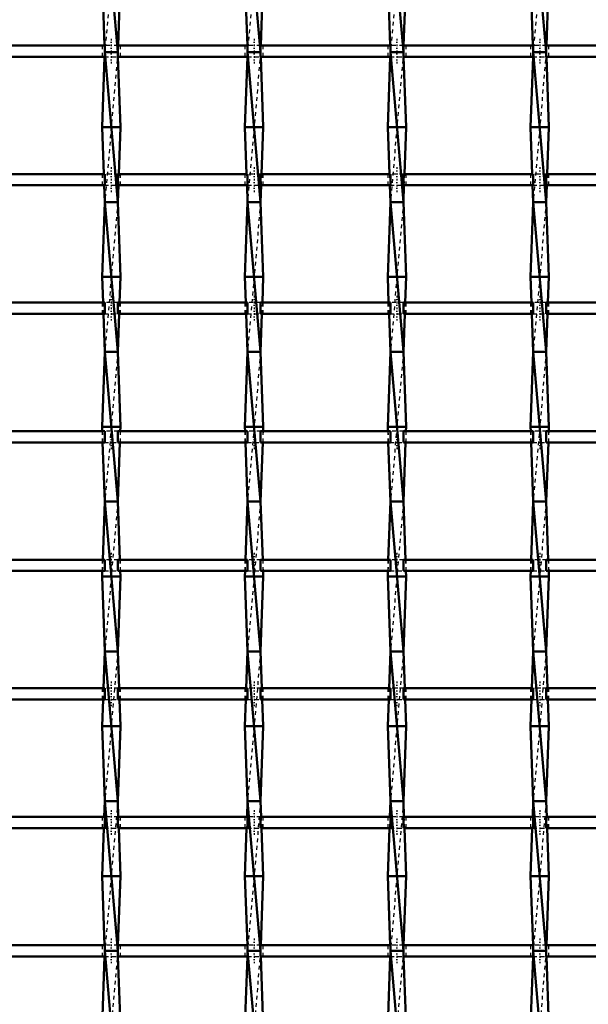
# Model space of a CAD drawing. Header units: millimetres. Extents: x -646 to 551, y -500 to 878.
# Tile 7 of 14: x -158 to -6, y -117 to 146. Entities that reach past the tile are written whole.
import ezdxf

# ---------------------------------------------------------------- set-up
doc = ezdxf.new("R2010")
doc.units = ezdxf.units.MM
doc.linetypes.add('Center', pattern=[1.5, 0.45, -0.5, 0.05, -0.5])
doc.linetypes.add('Dashed', pattern=[2, 1, -1])
for name, color, linetype, lineweight in [('AM_0', 7, 'Continuous', 50), ('AM_7', 7, 'Center', 25), ('AM_9', 6, 'Dashed', 25)]:
    doc.layers.add(name, color=color, linetype=linetype, lineweight=lineweight)

# ---------------------------------------------------------------- blocks, each defined once
blk = doc.blocks.new('7_43io1d6jhp5ww8wjnlqsgkw8c________0_in_LSSP3303438311600100035010_4')
at = {"layer": 'AM_0'}
for p, q in [((-135.08, 177), (-131.62, 137)), ((-135.8, 157), (-135.15, 138.82)), ((-130.9, 157), (-131.55, 138.82)), ((-131.62, 137), (-135.08, 137)), ((-135.08, 137), (-131.62, 97)), ((-135.12, 135.82), (-135.8, 117)), ((-131.58, 135.82), (-130.9, 117)), ((-135.8, 117), (-135.35, 104.49)), ((-130.9, 117), (-135.8, 117)), ((-130.9, 117), (-131.35, 104.49)), ((-135.24, 101.49), (-135.08, 97)), ((-131.46, 101.49), (-131.62, 97)), ((-135.08, 97), (-135.8, 77)), ((-135.08, 97), (-131.62, 57)), ((-131.62, 97), (-135.08, 97)), ((-131.62, 97), (-130.9, 77)), ((-130.9, 77), (-135.8, 77)), ((-135.8, 77), (-135.55, 70.16)), ((-130.9, 77), (-131.15, 70.16)), ((-135.45, 67.16), (-135.08, 57)), ((-131.25, 67.16), (-131.62, 57)), ((-135.08, 57), (-135.8, 37)), ((-135.08, 57), (-131.62, 17)), ((-131.62, 57), (-135.08, 57)), ((-131.62, 57), (-130.9, 37)), ((-135.8, 37), (-135.76, 35.83)), ((-130.9, 37), (-135.8, 37)), ((-130.9, 37), (-130.94, 35.83)), ((-135.65, 32.83), (-135.08, 17)), ((-131.05, 32.83), (-131.62, 17)), ((-135.08, 17), (-135.64, 1.5)), ((-135.08, 17), (-131.62, -23)), ((-131.62, 17), (-135.08, 17)), ((-131.62, 17), (-131.06, 1.5)), ((-135.75, -1.5), (-135.8, -3)), ((-130.95, -1.5), (-130.9, -3)), ((-130.9, -3), (-135.8, -3)), ((-135.8, -3), (-135.08, -23)), ((-130.9, -3), (-131.62, -23)), ((-135.08, -23), (-135.44, -32.83)), ((-135.08, -23), (-131.62, -63)), ((-131.62, -23), (-135.08, -23)), ((-131.62, -23), (-131.26, -32.83)), ((-135.54, -35.83), (-135.8, -43)), ((-131.16, -35.83), (-130.9, -43)), ((-135.8, -43), (-135.08, -63)), ((-130.9, -43), (-135.8, -43)), ((-130.9, -43), (-131.62, -63)), ((-135.08, -63), (-135.23, -67.16)), ((-131.62, -63), (-135.08, -63)), ((-135.08, -63), (-131.62, -103)), ((-131.62, -63), (-131.47, -67.16)), ((-135.34, -70.16), (-135.8, -83)), ((-131.36, -70.16), (-130.9, -83)), ((-130.9, -83), (-135.8, -83)), ((-135.8, -83), (-135.14, -101.49)), ((-130.9, -83), (-131.56, -101.49)), ((-135.14, -104.49), (-135.8, -123)), ((-131.62, -103), (-135.08, -103)), ((-135.08, -103), (-131.62, -143)), ((-131.56, -104.49), (-130.9, -123))]:
    blk.add_line(p, q, dxfattribs=at)
at = {"layer": 'AM_9'}
for p, q in [((-131.62, 177), (-135.08, 137)), ((-135.15, 138.82), (-135.08, 137)), ((-135.08, 137), (-135.12, 135.82)), ((-131.62, 137), (-135.08, 97)), ((-131.55, 138.82), (-131.62, 137)), ((-131.62, 137), (-131.58, 135.82)), ((-135.35, 104.49), (-135.24, 101.49)), ((-131.35, 104.49), (-131.46, 101.49)), ((-131.62, 97), (-135.08, 57)), ((-135.55, 70.16), (-135.45, 67.16)), ((-131.15, 70.16), (-131.25, 67.16)), ((-131.62, 57), (-135.08, 17)), ((-135.76, 35.83), (-135.65, 32.83)), ((-130.94, 35.83), (-131.05, 32.83)), ((-131.62, 17), (-135.08, -23)), ((-135.64, 1.5), (-135.75, -1.5)), ((-131.06, 1.5), (-130.95, -1.5)), ((-131.62, -23), (-135.08, -63)), ((-135.44, -32.83), (-135.54, -35.83)), ((-131.26, -32.83), (-131.16, -35.83)), ((-131.62, -63), (-135.08, -103)), ((-135.23, -67.16), (-135.34, -70.16)), ((-131.47, -67.16), (-131.36, -70.16)), ((-135.14, -101.49), (-135.08, -103)), ((-131.56, -101.49), (-131.62, -103)), ((-135.08, -103), (-135.14, -104.49)), ((-131.62, -103), (-135.08, -143)), ((-131.62, -103), (-131.56, -104.49))]:
    blk.add_line(p, q, dxfattribs=at)
blk = doc.blocks.new('8_l0va4nmnd9zhpuurr4klxc3cc________0_in_LSSP3303438311600100035010_4')
at = {"layer": 'AM_0'}
for p, q in [((-96.98, 177), (-93.52, 137)), ((-97.7, 157), (-97.05, 138.82)), ((-92.8, 157), (-93.45, 138.82)), ((-93.52, 137), (-96.98, 137)), ((-96.98, 137), (-93.52, 97)), ((-97.02, 135.82), (-97.7, 117)), ((-93.48, 135.82), (-92.8, 117)), ((-97.7, 117), (-97.25, 104.49)), ((-92.8, 117), (-97.7, 117)), ((-92.8, 117), (-93.25, 104.49)), ((-97.14, 101.49), (-96.98, 97)), ((-93.36, 101.49), (-93.52, 97)), ((-96.98, 97), (-97.7, 77)), ((-96.98, 97), (-93.52, 57)), ((-93.52, 97), (-96.98, 97)), ((-93.52, 97), (-92.8, 77)), ((-92.8, 77), (-97.7, 77)), ((-97.7, 77), (-97.45, 70.16)), ((-92.8, 77), (-93.05, 70.16)), ((-97.35, 67.16), (-96.98, 57)), ((-93.15, 67.16), (-93.52, 57)), ((-96.98, 57), (-97.7, 37)), ((-96.98, 57), (-93.52, 17)), ((-93.52, 57), (-96.98, 57)), ((-93.52, 57), (-92.8, 37)), ((-97.7, 37), (-97.66, 35.83)), ((-92.8, 37), (-97.7, 37)), ((-92.8, 37), (-92.84, 35.83)), ((-97.55, 32.83), (-96.98, 17)), ((-92.95, 32.83), (-93.52, 17)), ((-96.98, 17), (-97.54, 1.5)), ((-96.98, 17), (-93.52, -23)), ((-93.52, 17), (-96.98, 17)), ((-93.52, 17), (-92.96, 1.5)), ((-97.65, -1.5), (-97.7, -3)), ((-92.85, -1.5), (-92.8, -3)), ((-92.8, -3), (-97.7, -3)), ((-97.7, -3), (-96.98, -23)), ((-92.8, -3), (-93.52, -23)), ((-96.98, -23), (-97.34, -32.83)), ((-96.98, -23), (-93.52, -63)), ((-93.52, -23), (-96.98, -23)), ((-93.52, -23), (-93.16, -32.83)), ((-97.44, -35.83), (-97.7, -43)), ((-93.06, -35.83), (-92.8, -43)), ((-97.7, -43), (-96.98, -63)), ((-92.8, -43), (-97.7, -43)), ((-92.8, -43), (-93.52, -63)), ((-96.98, -63), (-97.13, -67.16)), ((-96.98, -63), (-93.52, -103)), ((-93.52, -63), (-96.98, -63)), ((-93.52, -63), (-93.37, -67.16)), ((-97.24, -70.16), (-97.7, -83)), ((-93.26, -70.16), (-92.8, -83)), ((-97.7, -83), (-97.04, -101.49)), ((-92.8, -83), (-97.7, -83)), ((-92.8, -83), (-93.46, -101.49)), ((-97.04, -104.49), (-97.7, -123)), ((-96.98, -103), (-93.52, -143)), ((-93.52, -103), (-96.98, -103)), ((-93.46, -104.49), (-92.8, -123))]:
    blk.add_line(p, q, dxfattribs=at)
at = {"layer": 'AM_9'}
for p, q in [((-93.52, 177), (-96.98, 137)), ((-97.05, 138.82), (-96.98, 137)), ((-96.98, 137), (-97.02, 135.82)), ((-93.52, 137), (-96.98, 97)), ((-93.45, 138.82), (-93.52, 137)), ((-93.52, 137), (-93.48, 135.82)), ((-97.25, 104.49), (-97.14, 101.49)), ((-93.25, 104.49), (-93.36, 101.49)), ((-93.52, 97), (-96.98, 57)), ((-97.45, 70.16), (-97.35, 67.16)), ((-93.05, 70.16), (-93.15, 67.16)), ((-93.52, 57), (-96.98, 17)), ((-97.66, 35.83), (-97.55, 32.83)), ((-92.84, 35.83), (-92.95, 32.83)), ((-93.52, 17), (-96.98, -23)), ((-97.54, 1.5), (-97.65, -1.5)), ((-92.96, 1.5), (-92.85, -1.5)), ((-93.52, -23), (-96.98, -63)), ((-97.34, -32.83), (-97.44, -35.83)), ((-93.16, -32.83), (-93.06, -35.83)), ((-93.52, -63), (-96.98, -103)), ((-97.13, -67.16), (-97.24, -70.16)), ((-93.37, -67.16), (-93.26, -70.16)), ((-97.04, -101.49), (-96.98, -103)), ((-93.46, -101.49), (-93.52, -103)), ((-96.98, -103), (-97.04, -104.49)), ((-93.52, -103), (-96.98, -143)), ((-93.52, -103), (-93.46, -104.49))]:
    blk.add_line(p, q, dxfattribs=at)
blk = doc.blocks.new('9_ekvytqm9ijvwa57hwlzzfiwvi________0_in_LSSP3303438311600100035010_4')
at = {"layer": 'AM_0'}
for p, q in [((-58.88, 177), (-55.42, 137)), ((-59.6, 157), (-58.95, 138.82)), ((-54.7, 157), (-55.35, 138.82)), ((-58.88, 137), (-55.42, 97)), ((-55.42, 137), (-58.88, 137)), ((-58.92, 135.82), (-59.6, 117)), ((-55.38, 135.82), (-54.7, 117)), ((-59.6, 117), (-59.15, 104.49)), ((-54.7, 117), (-59.6, 117)), ((-54.7, 117), (-55.15, 104.49)), ((-59.04, 101.49), (-58.88, 97)), ((-55.26, 101.49), (-55.42, 97)), ((-58.88, 97), (-59.6, 77)), ((-58.88, 97), (-55.42, 57)), ((-55.42, 97), (-58.88, 97)), ((-55.42, 97), (-54.7, 77)), ((-54.7, 77), (-59.6, 77)), ((-59.6, 77), (-59.35, 70.16)), ((-54.7, 77), (-54.95, 70.16)), ((-59.25, 67.16), (-58.88, 57)), ((-55.05, 67.16), (-55.42, 57)), ((-58.88, 57), (-59.6, 37)), ((-58.88, 57), (-55.42, 17)), ((-55.42, 57), (-58.88, 57)), ((-55.42, 57), (-54.7, 37)), ((-54.7, 37), (-59.6, 37)), ((-59.6, 37), (-59.56, 35.83)), ((-54.7, 37), (-54.74, 35.83)), ((-59.45, 32.83), (-58.88, 17)), ((-54.85, 32.83), (-55.42, 17)), ((-58.88, 17), (-59.44, 1.5)), ((-58.88, 17), (-55.42, -23)), ((-55.42, 17), (-58.88, 17)), ((-55.42, 17), (-54.86, 1.5)), ((-59.55, -1.5), (-59.6, -3)), ((-54.75, -1.5), (-54.7, -3)), ((-54.7, -3), (-59.6, -3)), ((-59.6, -3), (-58.88, -23)), ((-54.7, -3), (-55.42, -23)), ((-58.88, -23), (-59.24, -32.83)), ((-55.42, -23), (-58.88, -23)), ((-58.88, -23), (-55.42, -63)), ((-55.42, -23), (-55.06, -32.83)), ((-59.34, -35.83), (-59.6, -43)), ((-54.96, -35.83), (-54.7, -43)), ((-59.6, -43), (-58.88, -63)), ((-54.7, -43), (-59.6, -43)), ((-54.7, -43), (-55.42, -63)), ((-58.88, -63), (-59.03, -67.16)), ((-58.88, -63), (-55.42, -103)), ((-55.42, -63), (-58.88, -63)), ((-55.42, -63), (-55.27, -67.16)), ((-59.14, -70.16), (-59.6, -83)), ((-55.16, -70.16), (-54.7, -83)), ((-54.7, -83), (-59.6, -83)), ((-59.6, -83), (-58.94, -101.49)), ((-54.7, -83), (-55.36, -101.49)), ((-58.94, -104.49), (-59.6, -123)), ((-55.42, -103), (-58.88, -103)), ((-58.88, -103), (-55.42, -143)), ((-55.36, -104.49), (-54.7, -123))]:
    blk.add_line(p, q, dxfattribs=at)
at = {"layer": 'AM_9'}
for p, q in [((-55.42, 177), (-58.88, 137)), ((-58.95, 138.82), (-58.88, 137)), ((-58.88, 137), (-58.92, 135.82)), ((-55.42, 137), (-58.88, 97)), ((-55.35, 138.82), (-55.42, 137)), ((-55.42, 137), (-55.38, 135.82)), ((-59.15, 104.49), (-59.04, 101.49)), ((-55.15, 104.49), (-55.26, 101.49)), ((-55.42, 97), (-58.88, 57)), ((-59.35, 70.16), (-59.25, 67.16)), ((-54.95, 70.16), (-55.05, 67.16)), ((-55.42, 57), (-58.88, 17)), ((-59.56, 35.83), (-59.45, 32.83)), ((-54.74, 35.83), (-54.85, 32.83)), ((-55.42, 17), (-58.88, -23)), ((-59.44, 1.5), (-59.55, -1.5)), ((-54.86, 1.5), (-54.75, -1.5)), ((-55.42, -23), (-58.88, -63)), ((-59.24, -32.83), (-59.34, -35.83)), ((-55.06, -32.83), (-54.96, -35.83)), ((-55.42, -63), (-58.88, -103)), ((-59.03, -67.16), (-59.14, -70.16)), ((-55.27, -67.16), (-55.16, -70.16)), ((-58.94, -101.49), (-58.88, -103)), ((-55.36, -101.49), (-55.42, -103)), ((-58.88, -103), (-58.94, -104.49)), ((-55.42, -103), (-58.88, -143)), ((-55.42, -103), (-55.36, -104.49))]:
    blk.add_line(p, q, dxfattribs=at)
blk = doc.blocks.new('10_a6p0jzkyyejz2v80k6firak1g________0_in_LSSP3303438311600100035010_4')
at = {"layer": 'AM_0'}
for p, q in [((-20.78, 177), (-17.32, 137)), ((-21.5, 157), (-20.85, 138.82)), ((-16.6, 157), (-17.25, 138.82)), ((-17.32, 137), (-20.78, 137)), ((-20.78, 137), (-17.32, 97)), ((-20.82, 135.82), (-21.5, 117)), ((-17.28, 135.82), (-16.6, 117)), ((-16.6, 117), (-21.5, 117)), ((-21.5, 117), (-21.05, 104.49)), ((-16.6, 117), (-17.05, 104.49)), ((-20.94, 101.49), (-20.78, 97)), ((-17.16, 101.49), (-17.32, 97)), ((-20.78, 97), (-21.5, 77)), ((-20.78, 97), (-17.32, 57)), ((-17.32, 97), (-20.78, 97)), ((-17.32, 97), (-16.6, 77)), ((-16.6, 77), (-21.5, 77)), ((-21.5, 77), (-21.25, 70.16)), ((-16.6, 77), (-16.85, 70.16)), ((-21.15, 67.16), (-20.78, 57)), ((-16.95, 67.16), (-17.32, 57)), ((-20.78, 57), (-21.5, 37)), ((-20.78, 57), (-17.32, 17)), ((-17.32, 57), (-20.78, 57)), ((-17.32, 57), (-16.6, 37)), ((-16.6, 37), (-21.5, 37)), ((-21.5, 37), (-21.46, 35.83)), ((-16.6, 37), (-16.64, 35.83)), ((-21.35, 32.83), (-20.78, 17)), ((-16.75, 32.83), (-17.32, 17)), ((-20.78, 17), (-21.34, 1.5)), ((-20.78, 17), (-17.32, -23)), ((-17.32, 17), (-20.78, 17)), ((-17.32, 17), (-16.76, 1.5)), ((-21.45, -1.5), (-21.5, -3)), ((-16.65, -1.5), (-16.6, -3)), ((-16.6, -3), (-21.5, -3)), ((-21.5, -3), (-20.78, -23)), ((-16.6, -3), (-17.32, -23)), ((-20.78, -23), (-21.14, -32.83)), ((-17.32, -23), (-20.78, -23)), ((-20.78, -23), (-17.32, -63)), ((-17.32, -23), (-16.96, -32.83)), ((-21.24, -35.83), (-21.5, -43)), ((-16.86, -35.83), (-16.6, -43)), ((-21.5, -43), (-20.78, -63)), ((-16.6, -43), (-21.5, -43)), ((-16.6, -43), (-17.32, -63)), ((-20.78, -63), (-20.93, -67.16)), ((-20.78, -63), (-17.32, -103)), ((-17.32, -63), (-20.78, -63)), ((-17.32, -63), (-17.17, -67.16)), ((-21.04, -70.16), (-21.5, -83)), ((-17.06, -70.16), (-16.6, -83)), ((-21.5, -83), (-20.84, -101.49)), ((-16.6, -83), (-21.5, -83)), ((-16.6, -83), (-17.26, -101.49)), ((-20.84, -104.49), (-21.5, -123)), ((-17.32, -103), (-20.78, -103)), ((-20.78, -103), (-17.32, -143)), ((-17.26, -104.49), (-16.6, -123))]:
    blk.add_line(p, q, dxfattribs=at)
at = {"layer": 'AM_9'}
for p, q in [((-17.32, 177), (-20.78, 137)), ((-20.85, 138.82), (-20.78, 137)), ((-20.78, 137), (-20.82, 135.82)), ((-17.32, 137), (-20.78, 97)), ((-17.25, 138.82), (-17.32, 137)), ((-17.32, 137), (-17.28, 135.82)), ((-21.05, 104.49), (-20.94, 101.49)), ((-17.05, 104.49), (-17.16, 101.49)), ((-17.32, 97), (-20.78, 57)), ((-21.25, 70.16), (-21.15, 67.16)), ((-16.85, 70.16), (-16.95, 67.16)), ((-17.32, 57), (-20.78, 17)), ((-21.46, 35.83), (-21.35, 32.83)), ((-16.64, 35.83), (-16.75, 32.83)), ((-17.32, 17), (-20.78, -23)), ((-21.34, 1.5), (-21.45, -1.5)), ((-16.76, 1.5), (-16.65, -1.5)), ((-17.32, -23), (-20.78, -63)), ((-21.14, -32.83), (-21.24, -35.83)), ((-16.96, -32.83), (-16.86, -35.83)), ((-17.32, -63), (-20.78, -103)), ((-20.93, -67.16), (-21.04, -70.16)), ((-17.17, -67.16), (-17.06, -70.16)), ((-20.84, -101.49), (-20.78, -103)), ((-17.26, -101.49), (-17.32, -103)), ((-20.78, -103), (-20.84, -104.49)), ((-17.32, -103), (-20.78, -143)), ((-17.32, -103), (-17.26, -104.49))]:
    blk.add_line(p, q, dxfattribs=at)
blk = doc.blocks.new('31_0ina90uy3ljpua3eemhsw86gu________0_in_LSSP3303438311600100035010_4')
at = {"layer": 'AM_0'}
for p, q in [((-135.08, -101.49), (-169.72, -101.49)), ((-135.08, -101.49), (-135.08, -104.49)), ((-131.62, -104.49), (-131.62, -101.49)), ((-96.98, -101.49), (-131.62, -101.49)), ((-96.98, -101.49), (-96.98, -104.49)), ((-93.52, -104.49), (-93.52, -101.49)), ((-58.88, -101.49), (-93.52, -101.49)), ((-58.88, -101.49), (-58.88, -104.49)), ((-55.42, -104.49), (-55.42, -101.49)), ((-20.78, -101.49), (-55.42, -101.49)), ((-20.78, -101.49), (-20.78, -104.49)), ((-17.32, -104.49), (-17.32, -101.49)), ((17.32, -101.49), (-17.32, -101.49)), ((-135.08, -104.49), (-169.72, -104.49)), ((-96.98, -104.49), (-131.62, -104.49)), ((-58.88, -104.49), (-93.52, -104.49)), ((-20.78, -104.49), (-55.42, -104.49)), ((17.32, -104.49), (-17.32, -104.49))]:
    blk.add_line(p, q, dxfattribs=at)
at = {"layer": 'AM_7'}
for p, q in [((-133.35, -99.69), (-133.35, -106.29)), ((-95.25, -99.69), (-95.25, -106.29)), ((-57.15, -99.69), (-57.15, -106.29)), ((-19.05, -99.69), (-19.05, -106.29))]:
    blk.add_line(p, q, dxfattribs=at)
at = {"layer": 'AM_9'}
for p, q in [((-135.8, -101.49), (-135.8, -104.49)), ((-131.62, -101.49), (-135.08, -101.49)), ((-130.9, -104.49), (-130.9, -101.49)), ((-97.7, -101.49), (-97.7, -104.49)), ((-93.52, -101.49), (-96.98, -101.49)), ((-92.8, -104.49), (-92.8, -101.49)), ((-59.6, -101.49), (-59.6, -104.49)), ((-55.42, -101.49), (-58.88, -101.49)), ((-54.7, -104.49), (-54.7, -101.49)), ((-21.5, -101.49), (-21.5, -104.49)), ((-17.32, -101.49), (-20.78, -101.49)), ((-16.6, -104.49), (-16.6, -101.49)), ((-135.08, -104.49), (-131.62, -104.49)), ((-96.98, -104.49), (-93.52, -104.49)), ((-58.88, -104.49), (-55.42, -104.49)), ((-20.78, -104.49), (-17.32, -104.49))]:
    blk.add_line(p, q, dxfattribs=at)
blk = doc.blocks.new('32_8511xk1hgvdo93a7rpyifoqjh________0_in_LSSP3303438311600100035010_4')
at = {"layer": 'AM_0'}
for p, q in [((-135.08, -67.16), (-169.72, -67.16)), ((-135.08, -67.16), (-135.08, -70.16)), ((-131.62, -70.16), (-131.62, -67.16)), ((-96.98, -67.16), (-131.62, -67.16)), ((-96.98, -67.16), (-96.98, -70.16)), ((-58.88, -67.16), (-93.52, -67.16)), ((-93.52, -70.16), (-93.52, -67.16)), ((-58.88, -67.16), (-58.88, -70.16)), ((-55.42, -70.16), (-55.42, -67.16)), ((-20.78, -67.16), (-55.42, -67.16)), ((-20.78, -67.16), (-20.78, -70.16)), ((-17.32, -70.16), (-17.32, -67.16)), ((17.32, -67.16), (-17.32, -67.16)), ((-135.08, -70.16), (-169.72, -70.16)), ((-96.98, -70.16), (-131.62, -70.16)), ((-58.88, -70.16), (-93.52, -70.16)), ((-20.78, -70.16), (-55.42, -70.16)), ((17.32, -70.16), (-17.32, -70.16))]:
    blk.add_line(p, q, dxfattribs=at)
at = {"layer": 'AM_7'}
for p, q in [((-133.35, -65.36), (-133.35, -71.96)), ((-95.25, -65.36), (-95.25, -71.96)), ((-57.15, -65.36), (-57.15, -71.96)), ((-19.05, -65.36), (-19.05, -71.96))]:
    blk.add_line(p, q, dxfattribs=at)
at = {"layer": 'AM_9'}
for p, q in [((-135.8, -67.16), (-135.8, -70.16)), ((-131.62, -67.16), (-135.08, -67.16)), ((-130.9, -70.16), (-130.9, -67.16)), ((-97.7, -67.16), (-97.7, -70.16)), ((-93.52, -67.16), (-96.98, -67.16)), ((-92.8, -70.16), (-92.8, -67.16)), ((-59.6, -67.16), (-59.6, -70.16)), ((-55.42, -67.16), (-58.88, -67.16)), ((-54.7, -70.16), (-54.7, -67.16)), ((-21.5, -67.16), (-21.5, -70.16)), ((-17.32, -67.16), (-20.78, -67.16)), ((-16.6, -70.16), (-16.6, -67.16)), ((-135.08, -70.16), (-131.62, -70.16)), ((-96.98, -70.16), (-93.52, -70.16)), ((-58.88, -70.16), (-55.42, -70.16)), ((-20.78, -70.16), (-17.32, -70.16))]:
    blk.add_line(p, q, dxfattribs=at)
blk = doc.blocks.new('33_94chgt7ziehnx2lecdocr4oca________0_in_LSSP3303438311600100035010_4')
at = {"layer": 'AM_0'}
for p, q in [((-135.08, -32.83), (-169.72, -32.83)), ((-135.08, -32.83), (-135.08, -35.83)), ((-96.98, -32.83), (-131.62, -32.83)), ((-131.62, -35.83), (-131.62, -32.83)), ((-96.98, -32.83), (-96.98, -35.83)), ((-93.52, -35.83), (-93.52, -32.83)), ((-58.88, -32.83), (-93.52, -32.83)), ((-58.88, -32.83), (-58.88, -35.83)), ((-55.42, -35.83), (-55.42, -32.83)), ((-20.78, -32.83), (-55.42, -32.83)), ((-20.78, -32.83), (-20.78, -35.83)), ((-17.32, -35.83), (-17.32, -32.83)), ((17.32, -32.83), (-17.32, -32.83)), ((-135.08, -35.83), (-169.72, -35.83)), ((-96.98, -35.83), (-131.62, -35.83)), ((-58.88, -35.83), (-93.52, -35.83)), ((-20.78, -35.83), (-55.42, -35.83)), ((17.32, -35.83), (-17.32, -35.83))]:
    blk.add_line(p, q, dxfattribs=at)
at = {"layer": 'AM_7'}
for p, q in [((-133.35, -31.03), (-133.35, -37.63)), ((-95.25, -31.03), (-95.25, -37.63)), ((-57.15, -31.03), (-57.15, -37.63)), ((-19.05, -31.03), (-19.05, -37.63))]:
    blk.add_line(p, q, dxfattribs=at)
at = {"layer": 'AM_9'}
for p, q in [((-135.8, -32.83), (-135.8, -35.83)), ((-131.62, -32.83), (-135.08, -32.83)), ((-130.9, -35.83), (-130.9, -32.83)), ((-97.7, -32.83), (-97.7, -35.83)), ((-93.52, -32.83), (-96.98, -32.83)), ((-92.8, -35.83), (-92.8, -32.83)), ((-59.6, -32.83), (-59.6, -35.83)), ((-55.42, -32.83), (-58.88, -32.83)), ((-54.7, -35.83), (-54.7, -32.83)), ((-21.5, -32.83), (-21.5, -35.83)), ((-17.32, -32.83), (-20.78, -32.83)), ((-16.6, -35.83), (-16.6, -32.83)), ((-135.08, -35.83), (-131.62, -35.83)), ((-96.98, -35.83), (-93.52, -35.83)), ((-58.88, -35.83), (-55.42, -35.83)), ((-20.78, -35.83), (-17.32, -35.83))]:
    blk.add_line(p, q, dxfattribs=at)
blk = doc.blocks.new('34_d1t9xfccaoarnxmzxgt5xmv71________0_in_LSSP3303438311600100035010_4')
at = {"layer": 'AM_0'}
for p, q in [((-135.08, 1.5), (-169.72, 1.5)), ((-135.08, 1.5), (-135.08, -1.5)), ((-131.62, -1.5), (-131.62, 1.5)), ((-96.98, 1.5), (-131.62, 1.5)), ((-96.98, 1.5), (-96.98, -1.5)), ((-58.88, 1.5), (-93.52, 1.5)), ((-93.52, -1.5), (-93.52, 1.5)), ((-58.88, 1.5), (-58.88, -1.5)), ((-55.42, -1.5), (-55.42, 1.5)), ((-20.78, 1.5), (-55.42, 1.5)), ((-20.78, 1.5), (-20.78, -1.5)), ((-17.32, -1.5), (-17.32, 1.5)), ((17.32, 1.5), (-17.32, 1.5)), ((-135.08, -1.5), (-169.72, -1.5)), ((-96.98, -1.5), (-131.62, -1.5)), ((-58.88, -1.5), (-93.52, -1.5)), ((-20.78, -1.5), (-55.42, -1.5)), ((17.32, -1.5), (-17.32, -1.5))]:
    blk.add_line(p, q, dxfattribs=at)
at = {"layer": 'AM_7'}
for p, q in [((-133.35, 3.3), (-133.35, -3.3)), ((-95.25, 3.3), (-95.25, -3.3)), ((-57.15, 3.3), (-57.15, -3.3)), ((-19.05, 3.3), (-19.05, -3.3))]:
    blk.add_line(p, q, dxfattribs=at)
at = {"layer": 'AM_9'}
for p, q in [((-135.8, 1.5), (-135.8, -1.5)), ((-131.62, 1.5), (-135.08, 1.5)), ((-130.9, -1.5), (-130.9, 1.5)), ((-97.7, 1.5), (-97.7, -1.5)), ((-93.52, 1.5), (-96.98, 1.5)), ((-92.8, -1.5), (-92.8, 1.5)), ((-59.6, 1.5), (-59.6, -1.5)), ((-55.42, 1.5), (-58.88, 1.5)), ((-54.7, -1.5), (-54.7, 1.5)), ((-21.5, 1.5), (-21.5, -1.5)), ((-17.32, 1.5), (-20.78, 1.5)), ((-16.6, -1.5), (-16.6, 1.5)), ((-135.08, -1.5), (-131.62, -1.5)), ((-96.98, -1.5), (-93.52, -1.5)), ((-58.88, -1.5), (-55.42, -1.5)), ((-20.78, -1.5), (-17.32, -1.5))]:
    blk.add_line(p, q, dxfattribs=at)
blk = doc.blocks.new('35_6h0ivt1k0wa5dbccb4k9xcmjd________0_in_LSSP3303438311600100035010_4')
at = {"layer": 'AM_0'}
for p, q in [((-135.08, 35.83), (-169.72, 35.83)), ((-135.08, 35.83), (-135.08, 32.83)), ((-96.98, 35.83), (-131.62, 35.83)), ((-131.62, 32.83), (-131.62, 35.83)), ((-96.98, 35.83), (-96.98, 32.83)), ((-93.52, 32.83), (-93.52, 35.83)), ((-58.88, 35.83), (-93.52, 35.83)), ((-58.88, 35.83), (-58.88, 32.83)), ((-55.42, 32.83), (-55.42, 35.83)), ((-20.78, 35.83), (-55.42, 35.83)), ((-20.78, 35.83), (-20.78, 32.83)), ((-17.32, 32.83), (-17.32, 35.83)), ((17.32, 35.83), (-17.32, 35.83)), ((-135.08, 32.83), (-169.72, 32.83)), ((-96.98, 32.83), (-131.62, 32.83)), ((-58.88, 32.83), (-93.52, 32.83)), ((-20.78, 32.83), (-55.42, 32.83)), ((17.32, 32.83), (-17.32, 32.83))]:
    blk.add_line(p, q, dxfattribs=at)
at = {"layer": 'AM_7'}
for p, q in [((-133.35, 37.63), (-133.35, 31.03)), ((-95.25, 37.63), (-95.25, 31.03)), ((-57.15, 37.63), (-57.15, 31.03)), ((-19.05, 37.63), (-19.05, 31.03))]:
    blk.add_line(p, q, dxfattribs=at)
at = {"layer": 'AM_9'}
for p, q in [((-135.8, 35.83), (-135.8, 32.83)), ((-131.62, 35.83), (-135.08, 35.83)), ((-130.9, 32.83), (-130.9, 35.83)), ((-97.7, 35.83), (-97.7, 32.83)), ((-93.52, 35.83), (-96.98, 35.83)), ((-92.8, 32.83), (-92.8, 35.83)), ((-59.6, 35.83), (-59.6, 32.83)), ((-55.42, 35.83), (-58.88, 35.83)), ((-54.7, 32.83), (-54.7, 35.83)), ((-21.5, 35.83), (-21.5, 32.83)), ((-17.32, 35.83), (-20.78, 35.83)), ((-16.6, 32.83), (-16.6, 35.83)), ((-135.08, 32.83), (-131.62, 32.83)), ((-96.98, 32.83), (-93.52, 32.83)), ((-58.88, 32.83), (-55.42, 32.83)), ((-20.78, 32.83), (-17.32, 32.83))]:
    blk.add_line(p, q, dxfattribs=at)
blk = doc.blocks.new('36_wagqqj6xveh5w0vnrxdjmpzhg________0_in_LSSP3303438311600100035010_4')
at = {"layer": 'AM_0'}
for p, q in [((-135.08, 70.16), (-169.72, 70.16)), ((-135.08, 70.16), (-135.08, 67.16)), ((-131.62, 67.16), (-131.62, 70.16)), ((-96.98, 70.16), (-131.62, 70.16)), ((-96.98, 70.16), (-96.98, 67.16)), ((-58.88, 70.16), (-93.52, 70.16)), ((-93.52, 67.16), (-93.52, 70.16)), ((-58.88, 70.16), (-58.88, 67.16)), ((-55.42, 67.16), (-55.42, 70.16)), ((-20.78, 70.16), (-55.42, 70.16)), ((-20.78, 70.16), (-20.78, 67.16)), ((-17.32, 67.16), (-17.32, 70.16)), ((17.32, 70.16), (-17.32, 70.16)), ((-135.08, 67.16), (-169.72, 67.16)), ((-96.98, 67.16), (-131.62, 67.16)), ((-58.88, 67.16), (-93.52, 67.16)), ((-20.78, 67.16), (-55.42, 67.16)), ((17.32, 67.16), (-17.32, 67.16))]:
    blk.add_line(p, q, dxfattribs=at)
at = {"layer": 'AM_7'}
for p, q in [((-133.35, 71.96), (-133.35, 65.36)), ((-95.25, 71.96), (-95.25, 65.36)), ((-57.15, 71.96), (-57.15, 65.36)), ((-19.05, 71.96), (-19.05, 65.36))]:
    blk.add_line(p, q, dxfattribs=at)
at = {"layer": 'AM_9'}
for p, q in [((-135.8, 70.16), (-135.8, 67.16)), ((-131.62, 70.16), (-135.08, 70.16)), ((-130.9, 67.16), (-130.9, 70.16)), ((-97.7, 70.16), (-97.7, 67.16)), ((-93.52, 70.16), (-96.98, 70.16)), ((-92.8, 67.16), (-92.8, 70.16)), ((-59.6, 70.16), (-59.6, 67.16)), ((-55.42, 70.16), (-58.88, 70.16)), ((-54.7, 67.16), (-54.7, 70.16)), ((-21.5, 70.16), (-21.5, 67.16)), ((-17.32, 70.16), (-20.78, 70.16)), ((-16.6, 67.16), (-16.6, 70.16)), ((-135.08, 67.16), (-131.62, 67.16)), ((-96.98, 67.16), (-93.52, 67.16)), ((-58.88, 67.16), (-55.42, 67.16)), ((-20.78, 67.16), (-17.32, 67.16))]:
    blk.add_line(p, q, dxfattribs=at)
blk = doc.blocks.new('37_4633n8saxasla5xuiq97lk80f________0_in_LSSP3303438311600100035010_4')
at = {"layer": 'AM_0'}
for p, q in [((-135.08, 104.49), (-169.72, 104.49)), ((-135.08, 104.49), (-135.08, 101.49)), ((-96.98, 104.49), (-131.62, 104.49)), ((-131.62, 101.49), (-131.62, 104.49)), ((-96.98, 104.49), (-96.98, 101.49)), ((-58.88, 104.49), (-93.52, 104.49)), ((-93.52, 101.49), (-93.52, 104.49)), ((-58.88, 104.49), (-58.88, 101.49)), ((-55.42, 101.49), (-55.42, 104.49)), ((-20.78, 104.49), (-55.42, 104.49)), ((-20.78, 104.49), (-20.78, 101.49)), ((-17.32, 101.49), (-17.32, 104.49)), ((17.32, 104.49), (-17.32, 104.49)), ((-135.08, 101.49), (-169.72, 101.49)), ((-96.98, 101.49), (-131.62, 101.49)), ((-58.88, 101.49), (-93.52, 101.49)), ((-20.78, 101.49), (-55.42, 101.49)), ((17.32, 101.49), (-17.32, 101.49))]:
    blk.add_line(p, q, dxfattribs=at)
at = {"layer": 'AM_7'}
for p, q in [((-133.35, 106.29), (-133.35, 99.69)), ((-95.25, 106.29), (-95.25, 99.69)), ((-57.15, 106.29), (-57.15, 99.69)), ((-19.05, 106.29), (-19.05, 99.69))]:
    blk.add_line(p, q, dxfattribs=at)
at = {"layer": 'AM_9'}
for p, q in [((-135.8, 104.49), (-135.8, 101.49)), ((-131.62, 104.49), (-135.08, 104.49)), ((-130.9, 101.49), (-130.9, 104.49)), ((-97.7, 104.49), (-97.7, 101.49)), ((-93.52, 104.49), (-96.98, 104.49)), ((-92.8, 101.49), (-92.8, 104.49)), ((-59.6, 104.49), (-59.6, 101.49)), ((-55.42, 104.49), (-58.88, 104.49)), ((-54.7, 101.49), (-54.7, 104.49)), ((-21.5, 104.49), (-21.5, 101.49)), ((-17.32, 104.49), (-20.78, 104.49)), ((-16.6, 101.49), (-16.6, 104.49)), ((-135.08, 101.49), (-131.62, 101.49)), ((-96.98, 101.49), (-93.52, 101.49)), ((-58.88, 101.49), (-55.42, 101.49)), ((-20.78, 101.49), (-17.32, 101.49))]:
    blk.add_line(p, q, dxfattribs=at)
blk = doc.blocks.new('38_bfsf2dpyel67l1cjt2nxkda3k________0_in_LSSP3303438311600100035010_4')
at = {"layer": 'AM_0'}
for p, q in [((-135.08, 138.82), (-169.72, 138.82)), ((-135.08, 138.82), (-135.08, 135.82)), ((-131.62, 135.82), (-131.62, 138.82)), ((-96.98, 138.82), (-131.62, 138.82)), ((-96.98, 138.82), (-96.98, 135.82)), ((-93.52, 135.82), (-93.52, 138.82)), ((-58.88, 138.82), (-93.52, 138.82)), ((-58.88, 138.82), (-58.88, 135.82)), ((-55.42, 135.82), (-55.42, 138.82)), ((-20.78, 138.82), (-55.42, 138.82)), ((-20.78, 138.82), (-20.78, 135.82)), ((-17.32, 135.82), (-17.32, 138.82)), ((17.32, 138.82), (-17.32, 138.82)), ((-135.08, 135.82), (-169.72, 135.82)), ((-96.98, 135.82), (-131.62, 135.82)), ((-58.88, 135.82), (-93.52, 135.82)), ((-20.78, 135.82), (-55.42, 135.82)), ((17.32, 135.82), (-17.32, 135.82))]:
    blk.add_line(p, q, dxfattribs=at)
at = {"layer": 'AM_7'}
for p, q in [((-133.35, 140.62), (-133.35, 134.02)), ((-95.25, 140.62), (-95.25, 134.02)), ((-57.15, 140.62), (-57.15, 134.02)), ((-19.05, 140.62), (-19.05, 134.02))]:
    blk.add_line(p, q, dxfattribs=at)
at = {"layer": 'AM_9'}
for p, q in [((-135.8, 138.82), (-135.8, 135.82)), ((-131.62, 138.82), (-135.08, 138.82)), ((-130.9, 135.82), (-130.9, 138.82)), ((-97.7, 138.82), (-97.7, 135.82)), ((-93.52, 138.82), (-96.98, 138.82)), ((-92.8, 135.82), (-92.8, 138.82)), ((-59.6, 138.82), (-59.6, 135.82)), ((-55.42, 138.82), (-58.88, 138.82)), ((-54.7, 135.82), (-54.7, 138.82)), ((-21.5, 138.82), (-21.5, 135.82)), ((-17.32, 138.82), (-20.78, 138.82)), ((-16.6, 135.82), (-16.6, 138.82)), ((-135.08, 135.82), (-131.62, 135.82)), ((-96.98, 135.82), (-93.52, 135.82)), ((-58.88, 135.82), (-55.42, 135.82)), ((-20.78, 135.82), (-17.32, 135.82))]:
    blk.add_line(p, q, dxfattribs=at)

msp = doc.modelspace()

# ---------------------------------------------------------------- block references
for name in ['7_43io1d6jhp5ww8wjnlqsgkw8c________0_in_LSSP3303438311600100035010_4', '8_l0va4nmnd9zhpuurr4klxc3cc________0_in_LSSP3303438311600100035010_4', '9_ekvytqm9ijvwa57hwlzzfiwvi________0_in_LSSP3303438311600100035010_4', '10_a6p0jzkyyejz2v80k6firak1g________0_in_LSSP3303438311600100035010_4', '38_bfsf2dpyel67l1cjt2nxkda3k________0_in_LSSP3303438311600100035010_4', '37_4633n8saxasla5xuiq97lk80f________0_in_LSSP3303438311600100035010_4', '36_wagqqj6xveh5w0vnrxdjmpzhg________0_in_LSSP3303438311600100035010_4', '35_6h0ivt1k0wa5dbccb4k9xcmjd________0_in_LSSP3303438311600100035010_4', '34_d1t9xfccaoarnxmzxgt5xmv71________0_in_LSSP3303438311600100035010_4', '33_94chgt7ziehnx2lecdocr4oca________0_in_LSSP3303438311600100035010_4', '32_8511xk1hgvdo93a7rpyifoqjh________0_in_LSSP3303438311600100035010_4', '31_0ina90uy3ljpua3eemhsw86gu________0_in_LSSP3303438311600100035010_4']:
    msp.add_blockref(name, (0, 0))

doc.saveas('drawing.dxf')
